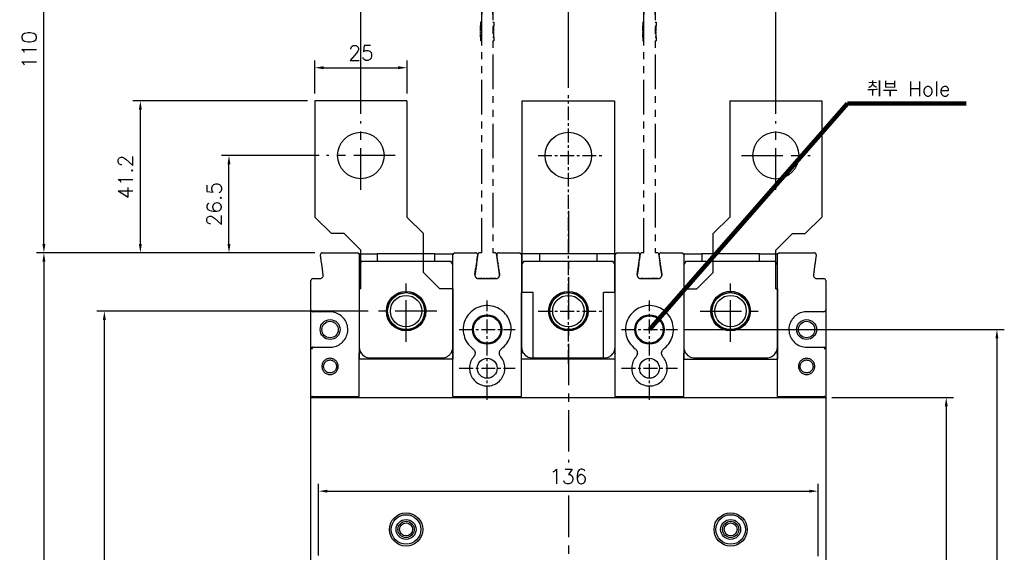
# Model space of a CAD drawing. Extents: x -2108 to 2710, y -907 to 1817.
# Tile 12 of 23: x -1376 to -1109, y 1420 to 1565. Entities that reach past the tile are written whole.
import ezdxf

# ---------------------------------------------------------------- set-up
doc = ezdxf.new("R2010")
doc.units = 0
doc.header["$LTSCALE"] = 3
doc.header["$MEASUREMENT"] = 0
doc.linetypes.add('CENTER', pattern=[2, 1.25, -0.25, 0.25, -0.25])
doc.linetypes.add('PHANTOM2', pattern=[1.25, 0.625, -0.125, 0.125, -0.125, 0.125, -0.125])
doc.layers.get('0').update_dxf_attribs({"linetype": 'CONTINUOUS'})
doc.layers.get('Defpoints').update_dxf_attribs({"linetype": 'CONTINUOUS'})
for name, color, linetype in [('ce', 4, 'CENTER'), ('cen', 1, 'CENTER'), ('di', 3, 'CONTINUOUS'), ('DIM', 3, 'CONTINUOUS'), ('dwg', 7, 'CONTINUOUS'), ('TOP', 7, 'CONTINUOUS')]:
    doc.layers.add(name, color=color, linetype=linetype)
doc.styles.add('KIM', font='ROMANS.shx', dxfattribs={"height": 5, "bigfont": 'GSG1.shx'})
doc.styles.get("Standard").update_dxf_attribs({"font": 'romans.shx', "height": 4, "bigfont": 'ghs.shx'})
doc.dimstyles.get("Standard").update_dxf_attribs({"dimtxt": 0.18, "dimasz": 0.18, "dimexe": 0.18, "dimexo": 0.0625, "dimgap": 0.09, "dimtad": 0, "dimtih": 1, "dimtoh": 1, "dimdec": 4, "dimzin": 0, "dimdsep": 46, "dimtxsty": 'Standard', "dimcen": 0.09, "dimadec": 0, "dimazin": 0, "dimtfac": 1, "dimtdec": 4, "dimtofl": 0, "dimtmove": 0, "dimatfit": 3, "dimfxl": 0, "dimtolj": 1, "dimtzin": 0, "dimarcsym": 0})
doc.dimstyles.new('STANDARD$0', dxfattribs={"dimtxt": 5, "dimasz": 5, "dimexe": 1, "dimexo": 2, "dimgap": 2, "dimtad": 1, "dimdec": 4, "dimzin": 12, "dimdsep": 46, "dimtxsty": 'KIM', "dimcen": -1, "dimdle": 0.1, "dimadec": 0, "dimazin": 0, "dimtfac": 1, "dimtdec": 4, "dimtmove": 0, "dimatfit": 3, "dimfxl": 0, "dimtolj": 1, "dimtzin": 0, "dimarcsym": 0})

# ---------------------------------------------------------------- blocks, each defined once
blk = doc.blocks.new('fsadfsafas')
at = {"layer": 'cen', "ltscale": 3}
for p, q in [((614, 610.86), (614, 629.46)), ((623.3, 620.16), (604.7, 620.16)), ((626.25, 569.66), (626.25, 586.26)), ((634.55, 577.96), (617.95, 577.96))]:
    blk.add_line(p, q, dxfattribs=at)
at = {"layer": 'dwg'}
for p, q in [((626.5, 634.96), (601.5, 634.96)), ((601.5, 634.96), (601.5, 603.46)), ((626.5, 634.96), (626.5, 603.41)), ((601.5, 603.46), (606, 598.96)), ((626.5, 603.41), (630.95, 598.96)), ((609.5, 598.96), (606, 598.96)), ((609.5, 598.96), (614, 594.46)), ((630.95, 588.46), (630.95, 598.96)), ((614, 583.96), (614, 594.46)), ((635.45, 583.96), (630.95, 588.46)), ((614, 583.96), (613.55, 583.96)), ((613.55, 583.96), (613.55, 564.96)), ((638.95, 583.96), (635.45, 583.96)), ((638.95, 583.96), (638.95, 564.96)), ((638.95, 564.96), (613.55, 564.96))]:
    blk.add_line(p, q, dxfattribs=at)
for centre, radius in [((614, 620.16), 6.3), ((626.25, 577.96), 5.3)]:
    blk.add_circle(centre, radius, dxfattribs=at)
blk = doc.blocks.new('fsadfsaf')
for p, q in [((574.65, 711.75), (574.65, 763.75)), ((574.65, 763.75), (599.65, 763.75)), ((599.65, 763.75), (599.65, 711.75)), ((577.65, 711.75), (574.45, 711.75)), ((574.45, 693.75), (574.45, 711.75)), ((577.65, 693.75), (577.65, 711.75)), ((596.65, 693.75), (596.65, 711.75)), ((599.85, 711.75), (596.65, 711.75)), ((599.85, 693.75), (599.85, 711.75)), ((599.85, 693.75), (574.45, 693.75))]:
    blk.add_line(p, q)
for centre, radius in [((587.15, 748.95), 6.3), ((587.15, 706.75), 5.3)]:
    blk.add_circle(centre, radius)
at = {"layer": 'cen'}
for p, q in [((587.15, 692.49), (587.15, 765.27)), ((578.96, 748.95), (596.21, 748.95)), ((578.96, 706.75), (596.21, 706.75))]:
    blk.add_line(p, q, dxfattribs=at)
blk = doc.blocks.new('*D9')
at = {"layer": 'Defpoints', "color": 0}
for p in [(-1227.43, 1631.81), (-1227.43, 1544.21), (-1283.68, 1537.18)]:
    blk.add_point(p, dxfattribs=at)
at = {"layer": 'di'}
for p, q in [((-1283.68, 1539.18), (-1283.68, 1633.81)), ((-1281.28, 1631.81), (-1229.83, 1631.81)), ((-1227.43, 1546.21), (-1227.43, 1633.81))]:
    blk.add_line(p, q, dxfattribs=at)
for points in [[(-1281.28, 1632.21), (-1281.28, 1631.41), (-1283.68, 1631.81)], [(-1229.83, 1632.21), (-1229.83, 1631.41), (-1227.43, 1631.81)]]:
    blk.add_solid(points, dxfattribs=at)
at = {"layer": 'di', "insert": (-1255.3, 1635.81), "char_height": 4, "attachment_point": 5}
blk.add_mtext('\\A1;56.3', dxfattribs=at)
blk = doc.blocks.new('*D10')
at = {"layer": 'Defpoints', "color": 0}
for p in [(-1227.43, 1631.81), (-1227.43, 1544.21), (-1171.18, 1537.18)]:
    blk.add_point(p, dxfattribs=at)
at = {"layer": 'di'}
for p, q in [((-1227.43, 1546.21), (-1227.43, 1633.81)), ((-1173.58, 1631.81), (-1225.03, 1631.81)), ((-1171.18, 1539.18), (-1171.18, 1633.81))]:
    blk.add_line(p, q, dxfattribs=at)
for points in [[(-1225.03, 1632.21), (-1225.03, 1631.41), (-1227.43, 1631.81)], [(-1173.58, 1632.21), (-1173.58, 1631.41), (-1171.18, 1631.81)]]:
    blk.add_solid(points, dxfattribs=at)
at = {"layer": 'di', "insert": (-1199.31, 1635.81), "char_height": 4, "attachment_point": 5}
blk.add_mtext('\\A1;56.3', dxfattribs=at)
blk = doc.blocks.new('*D18')
at = {"layer": 'Defpoints', "color": 0}
for p in [(-1294.15, 1501.48), (-1369.63, 1244.88), (-1294.15, 1244.88)]:
    blk.add_point(p, dxfattribs=at)
at = {"layer": 'di'}
for p, q in [((-1296.15, 1501.48), (-1371.63, 1501.48)), ((-1369.63, 1499.08), (-1369.63, 1247.28)), ((-1296.15, 1244.88), (-1371.63, 1244.88))]:
    blk.add_line(p, q, dxfattribs=at)
for points in [[(-1370.03, 1499.08), (-1369.23, 1499.08), (-1369.63, 1501.48)], [(-1370.03, 1247.28), (-1369.23, 1247.28), (-1369.63, 1244.88)]]:
    blk.add_solid(points, dxfattribs=at)
at = {"layer": 'di', "insert": (-1373.63, 1373.18), "char_height": 4, "attachment_point": 5, "rotation": 90}
blk.add_mtext('\\A1;257', dxfattribs=at)
blk = doc.blocks.new('*D19')
at = {"layer": 'Defpoints', "color": 0}
for p in [(-1353.24, 1485.68), (-1279.73, 1485.68), (-1279.73, 1260.68)]:
    blk.add_point(p, dxfattribs=at)
at = {"layer": 'di'}
for p, q in [((-1281.73, 1485.68), (-1355.24, 1485.68)), ((-1353.24, 1263.08), (-1353.24, 1483.28)), ((-1281.73, 1260.68), (-1355.24, 1260.68))]:
    blk.add_line(p, q, dxfattribs=at)
for points in [[(-1353.64, 1483.28), (-1352.84, 1483.28), (-1353.24, 1485.68)], [(-1353.64, 1263.08), (-1352.84, 1263.08), (-1353.24, 1260.68)]]:
    blk.add_solid(points, dxfattribs=at)
at = {"layer": 'di', "insert": (-1357.24, 1373.18), "char_height": 4, "attachment_point": 5, "rotation": 90}
blk.add_mtext('\\A1;225', dxfattribs=at)
blk = doc.blocks.new('*D21')
at = {"layer": 'Defpoints', "color": 0}
for p in [(-1369.63, 1611.48), (-1250.93, 1611.48), (-1294.15, 1501.48)]:
    blk.add_point(p, dxfattribs=at)
at = {"layer": 'di'}
for p, q in [((-1252.93, 1611.48), (-1371.63, 1611.48)), ((-1369.63, 1503.88), (-1369.63, 1609.08)), ((-1296.15, 1501.48), (-1371.63, 1501.48))]:
    blk.add_line(p, q, dxfattribs=at)
for points in [[(-1370.03, 1609.08), (-1369.23, 1609.08), (-1369.63, 1611.48)], [(-1370.03, 1503.88), (-1369.23, 1503.88), (-1369.63, 1501.48)]]:
    blk.add_solid(points, dxfattribs=at)
at = {"layer": 'di', "insert": (-1373.63, 1556.48), "char_height": 4, "attachment_point": 5, "rotation": 90}
blk.add_mtext('\\A1;110', dxfattribs=at)
blk = doc.blocks.new('*D40')
at = {"layer": 'Defpoints', "color": 0}
for p in [(-1271.18, 1551.67), (-1296.18, 1542.68), (-1271.18, 1542.68)]:
    blk.add_point(p, dxfattribs=at)
at = {"layer": 'di'}
for p, q in [((-1296.18, 1544.68), (-1296.18, 1553.67)), ((-1293.78, 1551.67), (-1273.58, 1551.67)), ((-1271.18, 1544.68), (-1271.18, 1553.67))]:
    blk.add_line(p, q, dxfattribs=at)
for points in [[(-1293.78, 1552.07), (-1293.78, 1551.27), (-1296.18, 1551.67)], [(-1273.58, 1552.07), (-1273.58, 1551.27), (-1271.18, 1551.67)]]:
    blk.add_solid(points, dxfattribs=at)
at = {"layer": 'di', "insert": (-1283.68, 1555.67), "char_height": 4, "attachment_point": 5}
blk.add_mtext('\\A1;25', dxfattribs=at)
blk = doc.blocks.new('*D42')
at = {"layer": 'Defpoints', "color": 0}
for p in [(-1319.45, 1527.88), (-1292.98, 1527.88), (-1294.15, 1501.48)]:
    blk.add_point(p, dxfattribs=at)
at = {"layer": 'di'}
for p, q in [((-1294.98, 1527.88), (-1321.45, 1527.88)), ((-1319.45, 1503.88), (-1319.45, 1525.48)), ((-1296.15, 1501.48), (-1321.45, 1501.48))]:
    blk.add_line(p, q, dxfattribs=at)
for points in [[(-1319.85, 1525.48), (-1319.05, 1525.48), (-1319.45, 1527.88)], [(-1319.85, 1503.88), (-1319.05, 1503.88), (-1319.45, 1501.48)]]:
    blk.add_solid(points, dxfattribs=at)
at = {"layer": 'di', "insert": (-1323.45, 1514.68), "char_height": 4, "attachment_point": 5, "rotation": 90}
blk.add_mtext('\\A1;26.5', dxfattribs=at)
blk = doc.blocks.new('*D44')
at = {"layer": 'Defpoints', "color": 0}
for p in [(-1159.72, 1436.86), (-1295.14, 1417.44), (-1159.72, 1417.25)]:
    blk.add_point(p, dxfattribs=at)
at = {"layer": 'di'}
for p, q in [((-1295.14, 1419.44), (-1295.14, 1438.86)), ((-1292.74, 1436.86), (-1162.12, 1436.86)), ((-1159.72, 1419.25), (-1159.72, 1438.86))]:
    blk.add_line(p, q, dxfattribs=at)
for points in [[(-1292.74, 1437.26), (-1292.74, 1436.46), (-1295.14, 1436.86)], [(-1162.12, 1437.26), (-1162.12, 1436.46), (-1159.72, 1436.86)]]:
    blk.add_solid(points, dxfattribs=at)
at = {"layer": 'di', "insert": (-1227.43, 1440.86), "char_height": 4, "attachment_point": 5}
blk.add_mtext('\\A1;136', dxfattribs=at)
blk = doc.blocks.new('*D107')
at = {"layer": 'Defpoints', "color": 0}
for p in [(-1158.03, 1462.28), (-1158.6, 1284.08), (-1124.96, 1284.08)]:
    blk.add_point(p, dxfattribs=at)
at = {"layer": 'di'}
for p, q in [((-1156.03, 1462.28), (-1122.96, 1462.28)), ((-1124.96, 1459.88), (-1124.96, 1286.48)), ((-1156.6, 1284.08), (-1122.96, 1284.08))]:
    blk.add_line(p, q, dxfattribs=at)
for points in [[(-1125.36, 1459.88), (-1124.56, 1459.88), (-1124.96, 1462.28)], [(-1125.36, 1286.48), (-1124.56, 1286.48), (-1124.96, 1284.08)]]:
    blk.add_solid(points, dxfattribs=at)
at = {"layer": 'di', "insert": (-1128.96, 1373.18), "char_height": 4, "attachment_point": 5, "rotation": 90}
blk.add_mtext('\\A1;179', dxfattribs=at)
blk = doc.blocks.new('*D106')
at = {"layer": 'Defpoints', "color": 0}
for p in [(-1197.86, 1480.68), (-1197.85, 1265.68), (-1111.22, 1265.68)]:
    blk.add_point(p, dxfattribs=at)
at = {"layer": 'di'}
for p, q in [((-1195.86, 1480.68), (-1109.22, 1480.68)), ((-1111.22, 1478.28), (-1111.22, 1268.08)), ((-1195.85, 1265.68), (-1109.22, 1265.68))]:
    blk.add_line(p, q, dxfattribs=at)
for points in [[(-1111.62, 1478.28), (-1110.82, 1478.28), (-1111.22, 1480.68)], [(-1111.62, 1268.08), (-1110.82, 1268.08), (-1111.22, 1265.68)]]:
    blk.add_solid(points, dxfattribs=at)
at = {"layer": 'di', "insert": (-1115.22, 1373.18), "char_height": 4, "attachment_point": 5, "rotation": 90}
blk.add_mtext('\\A1;215', dxfattribs=at)
blk = doc.blocks.new('ftuseduets')
at = {"layer": 'DIM', "color": 4, "linetype": 'PHANTOM2', "ltscale": 0.2}
for p, q in [((507.828, 171.36), (507.984, 172.446)), ((509.005, 172.446), (509.163, 171.361))]:
    blk.add_line(p, q, dxfattribs=at)
for centre, radius, start, end in [((508.083, 172.432), 0.1, 90, 171.87), ((508.907, 172.432), 0.1, 8.2422, 90), ((508.026, 171.332), 0.2, 171.87, 270), ((508.965, 171.332), 0.2, 270, 8.2422)]:
    blk.add_arc(centre, radius, start, end, dxfattribs=at)
at = {"layer": 'TOP', "color": 4, "linetype": 'PHANTOM2'}
for p, q in [((508.196, 172.532), (508.196, 194.532)), ((508.796, 194.532), (508.196, 194.532)), ((508.796, 194.532), (508.796, 172.532)), ((508.796, 186.258), (508.796, 186.863)), ((508.196, 186.056), (508.196, 185.45)), ((508.796, 185.45), (508.796, 186.056)), ((508.156, 185.032), (508.136, 185.032)), ((508.136, 185.032), (508.136, 184.965)), ((508.136, 184.958), (508.136, 184.936)), ((508.136, 184.928), (508.136, 184.906)), ((508.136, 184.899), (508.136, 184.832)), ((508.136, 184.632), (508.136, 184.832)), ((508.156, 184.832), (508.136, 184.832)), ((508.165, 185.032), (508.158, 185.032)), ((508.165, 184.832), (508.158, 184.832)), ((508.174, 185.032), (508.167, 185.032)), ((508.174, 184.832), (508.167, 184.832)), ((508.196, 185.032), (508.176, 185.032)), ((508.196, 184.832), (508.176, 184.832)), ((508.796, 185.032), (508.816, 185.032)), ((508.796, 184.832), (508.816, 184.832)), ((508.818, 185.032), (508.825, 185.032)), ((508.818, 184.832), (508.825, 184.832)), ((508.827, 185.032), (508.834, 185.032)), ((508.827, 184.832), (508.834, 184.832)), ((508.836, 185.032), (508.856, 185.032)), ((508.836, 184.832), (508.856, 184.832)), ((508.856, 185.032), (508.856, 184.965)), ((508.856, 184.958), (508.856, 184.936)), ((508.856, 184.928), (508.856, 184.906)), ((508.856, 184.899), (508.856, 184.832)), ((508.856, 184.632), (508.856, 184.832)), ((508.136, 184.543), (508.136, 184.61)), ((508.136, 184.454), (508.136, 184.521)), ((508.136, 184.232), (508.136, 184.432)), ((508.136, 184.232), (508.136, 184.165)), ((508.156, 184.232), (508.136, 184.232)), ((508.165, 184.232), (508.158, 184.232)), ((508.174, 184.232), (508.167, 184.232)), ((508.196, 184.232), (508.176, 184.232)), ((508.796, 184.232), (508.816, 184.232)), ((508.818, 184.232), (508.825, 184.232)), ((508.827, 184.232), (508.834, 184.232)), ((508.836, 184.232), (508.856, 184.232)), ((508.856, 184.543), (508.856, 184.61)), ((508.856, 184.454), (508.856, 184.521)), ((508.856, 184.232), (508.856, 184.432)), ((508.856, 184.232), (508.856, 184.165)), ((508.136, 184.158), (508.136, 184.136)), ((508.136, 184.128), (508.136, 184.106)), ((508.136, 184.099), (508.136, 184.032)), ((508.156, 184.032), (508.136, 184.032)), ((508.165, 184.032), (508.158, 184.032)), ((508.174, 184.032), (508.167, 184.032)), ((508.196, 184.032), (508.176, 184.032)), ((508.796, 184.032), (508.816, 184.032)), ((508.818, 184.032), (508.825, 184.032)), ((508.827, 184.032), (508.834, 184.032)), ((508.836, 184.032), (508.856, 184.032)), ((508.856, 184.158), (508.856, 184.136)), ((508.856, 184.128), (508.856, 184.106)), ((508.856, 184.099), (508.856, 184.032))]:
    blk.add_line(p, q, dxfattribs=at)
at = {"layer": 'TOP', "color": 4, "linetype": 'PHANTOM2', "ltscale": 0.2}
for p, q in [((508.196, 172.532), (508.083, 172.532)), ((508.907, 172.532), (508.796, 172.532)), ((508.833, 172.532), (508.796, 172.532)), ((508.85, 172.532), (508.838, 172.532)), ((508.867, 172.532), (508.854, 172.532)), ((508.907, 172.532), (508.871, 172.532)), ((508.965, 171.132), (508.026, 171.132))]:
    blk.add_line(p, q, dxfattribs=at)
blk = doc.blocks.new('123126')
at = {"layer": 'ce'}
blk.add_blockref('ftuseduets', (-1607.61, 1643.428), dxfattribs=at)
blk = doc.blocks.new('*D115')
at = {"layer": 'Defpoints', "color": 0}
for p in [(-1343.48, 1542.68), (-1296.18, 1542.68), (-1294.15, 1501.48)]:
    blk.add_point(p, dxfattribs=at)
at = {"layer": 'di'}
for p, q in [((-1298.18, 1542.68), (-1345.48, 1542.68)), ((-1343.48, 1503.88), (-1343.48, 1540.28)), ((-1296.15, 1501.48), (-1345.48, 1501.48))]:
    blk.add_line(p, q, dxfattribs=at)
for points in [[(-1343.88, 1540.28), (-1343.08, 1540.28), (-1343.48, 1542.68)], [(-1343.88, 1503.88), (-1343.08, 1503.88), (-1343.48, 1501.48)]]:
    blk.add_solid(points, dxfattribs=at)
at = {"layer": 'di', "insert": (-1347.48, 1522.08), "char_height": 4, "attachment_point": 5, "rotation": 90}
blk.add_mtext('\\A1;41.2', dxfattribs=at)

msp = doc.modelspace()

# ---------------------------------------------------------------- linework, layer by layer
for p, q in [((-1294.155, 1501.484), (-1284.631, 1501.484)), ((-1284.173, 1501.184), (-1279.231, 1501.184)), ((-1279.231, 1501.184), (-1279.231, 1499.184)), ((-1263.631, 1501.184), (-1279.231, 1501.184)), ((-1263.631, 1499.184), (-1263.631, 1501.184)), ((-1263.631, 1501.184), (-1258.689, 1501.184)), ((-1258.231, 1501.484), (-1252.508, 1501.484)), ((-1246.355, 1501.484), (-1240.631, 1501.484)), ((-1235.231, 1501.184), (-1240.173, 1501.184)), ((-1235.231, 1501.184), (-1235.231, 1499.184)), ((-1219.631, 1501.184), (-1235.231, 1501.184)), ((-1219.631, 1499.184), (-1219.631, 1501.184)), ((-1214.689, 1501.184), (-1219.631, 1501.184)), ((-1214.231, 1501.484), (-1208.508, 1501.484)), ((-1202.355, 1501.484), (-1196.631, 1501.484)), ((-1196.173, 1501.184), (-1191.231, 1501.184)), ((-1191.231, 1501.184), (-1191.231, 1499.184)), ((-1175.631, 1501.184), (-1191.231, 1501.184)), ((-1175.631, 1499.184), (-1175.631, 1501.184)), ((-1175.631, 1501.184), (-1170.689, 1501.184)), ((-1170.231, 1501.484), (-1160.708, 1501.484)), ((-1293.894, 1495.625), (-1294.292, 1498.413)), ((-1283.531, 1499.184), (-1284.131, 1498.334)), ((-1284.131, 1498.484), (-1284.131, 1475.984)), ((-1283.531, 1499.184), (-1259.331, 1499.184)), ((-1258.731, 1498.334), (-1259.331, 1499.184)), ((-1258.731, 1475.984), (-1258.731, 1498.484)), ((-1252.37, 1498.413), (-1252.768, 1495.625)), ((-1252.343, 1498.304), (-1252.768, 1495.325)), ((-1246.52, 1498.304), (-1246.094, 1495.325)), ((-1246.094, 1495.625), (-1246.492, 1498.413)), ((-1239.531, 1499.184), (-1240.131, 1498.334)), ((-1240.131, 1498.484), (-1240.131, 1475.984)), ((-1239.531, 1499.184), (-1215.331, 1499.184)), ((-1214.731, 1498.334), (-1215.331, 1499.184)), ((-1214.731, 1475.984), (-1214.731, 1498.484)), ((-1208.37, 1498.413), (-1208.768, 1495.625)), ((-1208.343, 1498.304), (-1208.768, 1495.325)), ((-1202.52, 1498.304), (-1202.094, 1495.325)), ((-1202.094, 1495.625), (-1202.492, 1498.413)), ((-1195.531, 1499.184), (-1196.131, 1498.334)), ((-1196.131, 1498.484), (-1196.131, 1475.984)), ((-1195.531, 1499.184), (-1171.331, 1499.184)), ((-1170.731, 1498.334), (-1171.331, 1499.184)), ((-1170.731, 1475.984), (-1170.731, 1498.484)), ((-1160.57, 1498.413), (-1160.968, 1495.625)), ((-1297.231, 1485.984), (-1297.231, 1493.984)), ((-1296.731, 1494.484), (-1294.884, 1494.484)), ((-1251.778, 1494.484), (-1247.084, 1494.484)), ((-1207.778, 1494.484), (-1203.084, 1494.484)), ((-1159.978, 1494.484), (-1158.131, 1494.484)), ((-1157.631, 1493.984), (-1157.631, 1485.984)), ((-1297.231, 1475.384), (-1297.231, 1485.984)), ((-1292.031, 1485.484), (-1296.731, 1485.484)), ((-1158.131, 1485.484), (-1162.831, 1485.484)), ((-1157.631, 1485.984), (-1157.631, 1475.384)), ((-1297.231, 1461.984), (-1297.231, 1475.384)), ((-1296.731, 1475.884), (-1292.031, 1475.884)), ((-1284.131, 1462.484), (-1284.131, 1474.181)), ((-1258.731, 1462.484), (-1258.731, 1474.181)), ((-1240.131, 1462.484), (-1240.131, 1474.181)), ((-1214.731, 1462.484), (-1214.731, 1474.181)), ((-1196.131, 1462.484), (-1196.131, 1474.181)), ((-1170.731, 1462.484), (-1170.731, 1474.181)), ((-1162.831, 1475.884), (-1158.131, 1475.884)), ((-1157.631, 1475.384), (-1157.631, 1461.984)), ((-1281.131, 1472.984), (-1261.731, 1472.984)), ((-1237.131, 1472.984), (-1217.731, 1472.984)), ((-1193.131, 1472.984), (-1173.731, 1472.984)), ((-1297.231, 1461.719), (-1297.231, 1461.984)), ((-1297.231, 1284.649), (-1297.231, 1461.719)), ((-1296.949, 1462.484), (-1296.949, 1462.283)), ((-1296.782, 1462.484), (-1296.949, 1462.484)), ((-1296.931, 1462.284), (-1157.931, 1462.284)), ((-1296.782, 1462.484), (-1284.131, 1462.484)), ((-1258.731, 1462.484), (-1240.131, 1462.484)), ((-1214.731, 1462.484), (-1196.131, 1462.484)), ((-1170.731, 1462.484), (-1158.08, 1462.484)), ((-1157.913, 1462.484), (-1158.08, 1462.484)), ((-1157.913, 1462.283), (-1157.913, 1462.484)), ((-1157.631, 1461.984), (-1157.631, 1461.719)), ((-1157.631, 1461.719), (-1157.631, 1284.649))]:
    msp.add_line(p, q)
at = {"flags": 128}
for points in [[(-1252.013, 1500.613), (-1252.009, 1500.72), (-1252.026, 1500.817)], [(-1208.013, 1500.613), (-1208.009, 1500.72), (-1208.026, 1500.817)]]:
    msp.add_lwpolyline(points, dxfattribs=at)
for centre, radius in [((-1271.431, 1485.684), 5.35), ((-1271.431, 1485.684), 5), ((-1271.431, 1485.684), 4.25), ((-1227.431, 1485.684), 5.35), ((-1227.431, 1485.684), 5), ((-1227.431, 1485.684), 4.25), ((-1183.431, 1485.684), 5.35), ((-1183.431, 1485.684), 5), ((-1183.431, 1485.684), 4.25), ((-1249.431, 1480.684), 4), ((-1205.431, 1480.684), 4), ((-1292.031, 1480.684), 2.7), ((-1292.031, 1480.684), 2.225), ((-1249.431, 1480.684), 3.7), ((-1205.431, 1480.684), 3.7), ((-1162.831, 1480.684), 2.7), ((-1162.831, 1480.684), 2.225), ((-1249.431, 1470.184), 2.7), ((-1205.431, 1470.184), 2.7), ((-1271.431, 1426.484), 4.5), ((-1271.431, 1426.484), 4), ((-1271.431, 1426.484), 2.7), ((-1271.431, 1426.484), 2.2), ((-1183.431, 1426.484), 4.5), ((-1183.431, 1426.484), 4), ((-1183.431, 1426.484), 2.7), ((-1183.431, 1426.484), 2.2), ((-1271.431, 1426.484), 1.75), ((-1183.431, 1426.484), 1.75)]:
    msp.add_circle(centre, radius)
for centre, radius, start, end in [((-1294.155, 1500.984), 0.5, 90, 188.1301), ((-1284.631, 1500.984), 0.5, 0, 90), ((-1258.231, 1500.984), 0.5, 90, 180), ((-1252.508, 1500.984), 0.5, 351.8699, 90), ((-1246.355, 1500.984), 0.5, 90, 188.1301), ((-1246.355, 1500.684), 0.5, 149.88444, 188.1301), ((-1240.631, 1500.984), 0.5, 0, 90), ((-1214.231, 1500.984), 0.5, 90, 180), ((-1208.508, 1500.984), 0.5, 351.8699, 90), ((-1202.355, 1500.984), 0.5, 90, 188.1301), ((-1202.355, 1500.684), 0.5, 156.2938, 188.1301), ((-1196.631, 1500.984), 0.5, 0, 90), ((-1170.231, 1500.984), 0.5, 90, 180), ((-1160.708, 1500.984), 0.5, 351.8699, 90), ((-1296.731, 1493.984), 0.5, 90, 180), ((-1158.131, 1493.984), 0.5, 0, 90), ((-1296.731, 1485.984), 0.5, 180, 270), ((-1158.131, 1485.984), 0.5, 270, 0), ((-1296.731, 1475.384), 0.5, 137.9984, 180), ((-1281.131, 1475.984), 3, 210.11955, 270), ((-1261.731, 1475.984), 3, 270, 330.26227), ((-1237.131, 1475.984), 3, 209.73773, 270), ((-1217.731, 1475.984), 3, 270, 330.26227), ((-1193.131, 1475.984), 3, 209.73773, 270), ((-1173.731, 1475.984), 3, 270, 329.88045), ((-1158.131, 1475.384), 0.5, 0, 42.0016)]:
    msp.add_arc(centre, radius, start, end)
for centre, major_axis, start_param, end_param in [((-1296.931, 1461.984), (0, -0.301), 3.1415927, 4.712389), ((-1157.931, 1461.984), (0, 0.301), 4.712389, 6.2831853)]:
    msp.add_ellipse(centre, major_axis=major_axis, ratio=0.9982744, start_param=start_param, end_param=end_param)
for points, knots in [([(-1294.292, 1498.413), (-1294.333, 1498.697), (-1294.414, 1499.265), (-1294.522, 1500.02), (-1294.603, 1500.586), (-1294.644, 1500.874), (-1294.648, 1500.903), (-1294.65, 1500.913)], [0, 0, 0, 0, 0.2174332, 0.4348541, 0.652388, 0.8686965, 1, 1, 1, 1]), ([(-1284.131, 1500.984), (-1284.131, 1500.956), (-1284.131, 1500.901), (-1284.131, 1500.466), (-1284.131, 1499.827), (-1284.131, 1499.125), (-1284.131, 1498.664), (-1284.131, 1498.484)], [0, 0, 0, 0, 0.216177, 0.4323752, 0.6479764, 0.8624563, 1, 1, 1, 1]), ([(-1258.731, 1498.484), (-1258.731, 1498.763), (-1258.731, 1499.32), (-1258.731, 1500.064), (-1258.731, 1500.629), (-1258.731, 1500.938), (-1258.731, 1500.971), (-1258.731, 1500.984)], [0, 0, 0, 0, 0.2116692, 0.4233033, 0.6359511, 0.850839, 1, 1, 1, 1]), ([(-1252.013, 1500.913), (-1252.016, 1500.886), (-1252.024, 1500.832), (-1252.085, 1500.41), (-1252.173, 1499.788), (-1252.274, 1499.084), (-1252.342, 1498.61), (-1252.37, 1498.413)], [0, 0, 0, 0, 0.21175, 0.4235127, 0.6352042, 0.8481867, 1, 1, 1, 1]), ([(-1246.492, 1498.413), (-1246.533, 1498.695), (-1246.613, 1499.257), (-1246.72, 1500.009), (-1246.801, 1500.574), (-1246.844, 1500.871), (-1246.848, 1500.901), (-1246.85, 1500.913)], [0, 0, 0, 0, 0.2162174, 0.4325031, 0.6470846, 0.8596141, 1, 1, 1, 1]), ([(-1240.131, 1500.984), (-1240.131, 1500.956), (-1240.131, 1500.9), (-1240.131, 1500.461), (-1240.131, 1499.817), (-1240.131, 1499.115), (-1240.131, 1498.659), (-1240.131, 1498.484)], [0, 0, 0, 0, 0.2178729, 0.4357917, 0.6524092, 0.8666222, 1, 1, 1, 1]), ([(-1214.731, 1498.484), (-1214.731, 1498.763), (-1214.731, 1499.32), (-1214.731, 1500.064), (-1214.731, 1500.629), (-1214.731, 1500.938), (-1214.731, 1500.971), (-1214.731, 1500.984)], [0, 0, 0, 0, 0.2116692, 0.4233033, 0.6359511, 0.850839, 1, 1, 1, 1]), ([(-1208.013, 1500.913), (-1208.016, 1500.886), (-1208.024, 1500.832), (-1208.085, 1500.41), (-1208.173, 1499.788), (-1208.274, 1499.084), (-1208.342, 1498.61), (-1208.37, 1498.413)], [0, 0, 0, 0, 0.21175, 0.4235127, 0.6352041, 0.8481867, 1, 1, 1, 1]), ([(-1202.492, 1498.413), (-1202.533, 1498.695), (-1202.613, 1499.257), (-1202.72, 1500.009), (-1202.801, 1500.574), (-1202.844, 1500.871), (-1202.848, 1500.901), (-1202.85, 1500.913)], [0, 0, 0, 0, 0.2162174, 0.4325031, 0.6470846, 0.8596141, 1, 1, 1, 1]), ([(-1196.131, 1500.984), (-1196.131, 1500.956), (-1196.131, 1500.9), (-1196.131, 1500.461), (-1196.131, 1499.817), (-1196.131, 1499.115), (-1196.131, 1498.659), (-1196.131, 1498.484)], [0, 0, 0, 0, 0.2178729, 0.4357917, 0.6524092, 0.8666222, 1, 1, 1, 1]), ([(-1170.731, 1498.484), (-1170.731, 1498.764), (-1170.731, 1499.324), (-1170.731, 1500.071), (-1170.731, 1500.636), (-1170.731, 1500.94), (-1170.731, 1500.971), (-1170.731, 1500.984)], [0, 0, 0, 0, 0.2132673, 0.4265184, 0.6402532, 0.85505, 1, 1, 1, 1]), ([(-1160.213, 1500.913), (-1160.217, 1500.886), (-1160.224, 1500.83), (-1160.286, 1500.402), (-1160.376, 1499.769), (-1160.477, 1499.066), (-1160.543, 1498.598), (-1160.57, 1498.413)], [0, 0, 0, 0, 0.213191, 0.4263131, 0.6411484, 0.857945, 1, 1, 1, 1]), ([(-1294.884, 1494.484), (-1294.772, 1494.495), (-1294.547, 1494.517), (-1294.247, 1494.69), (-1294.021, 1494.944), (-1293.881, 1495.27), (-1293.89, 1495.504), (-1293.894, 1495.625)], [0, 0, 0, 0, 0.19777454, 0.3953571, 0.5924541, 0.78913881, 1, 1, 1, 1]), ([(-1252.768, 1495.625), (-1252.773, 1495.513), (-1252.783, 1495.287), (-1252.655, 1494.967), (-1252.437, 1494.708), (-1252.134, 1494.522), (-1251.9, 1494.497), (-1251.778, 1494.484)], [0, 0, 0, 0, 0.1964016, 0.3928595, 0.5895785, 0.7867319, 1, 1, 1, 1]), ([(-1247.084, 1494.484), (-1246.972, 1494.495), (-1246.747, 1494.517), (-1246.447, 1494.69), (-1246.221, 1494.944), (-1246.081, 1495.27), (-1246.09, 1495.504), (-1246.094, 1495.625)], [0, 0, 0, 0, 0.1973377, 0.394695, 0.5920254, 0.7890442, 1, 1, 1, 1]), ([(-1208.768, 1495.625), (-1208.773, 1495.513), (-1208.783, 1495.287), (-1208.655, 1494.967), (-1208.437, 1494.708), (-1208.134, 1494.522), (-1207.9, 1494.497), (-1207.778, 1494.484)], [0, 0, 0, 0, 0.1964016, 0.3928595, 0.5895785, 0.7867319, 1, 1, 1, 1]), ([(-1203.084, 1494.484), (-1202.972, 1494.495), (-1202.747, 1494.517), (-1202.447, 1494.69), (-1202.221, 1494.944), (-1202.081, 1495.27), (-1202.09, 1495.504), (-1202.094, 1495.625)], [0, 0, 0, 0, 0.1973377, 0.3946958, 0.5920255, 0.7890443, 1, 1, 1, 1]), ([(-1160.968, 1495.625), (-1160.973, 1495.513), (-1160.983, 1495.287), (-1160.855, 1494.966), (-1160.636, 1494.707), (-1160.333, 1494.522), (-1160.1, 1494.497), (-1159.978, 1494.484)], [0, 0, 0, 0, 0.1964516, 0.3929378, 0.5895543, 0.7864782, 1, 1, 1, 1]), ([(-1245.539, 1475.478), (-1245.072, 1475.893), (-1244.061, 1476.79), (-1243.121, 1478.693), (-1242.809, 1480.881), (-1243.248, 1483.063), (-1244.383, 1484.973), (-1246.081, 1486.397), (-1248.15, 1487.182), (-1250.369, 1487.242), (-1252.486, 1486.562), (-1254.256, 1485.222), (-1255.481, 1483.379), (-1256.033, 1481.232), (-1255.838, 1479.027), (-1254.951, 1476.964), (-1253.866, 1475.973), (-1253.323, 1475.478)], [0, 0, 0, 0, 0.0576455, 0.1246599, 0.1917276, 0.2592147, 0.3268307, 0.3940899, 0.4611735, 0.5282591, 0.5958477, 0.6633841, 0.7305035, 0.797489, 0.8648338, 0.9324162, 1, 1, 1, 1]), ([(-1201.539, 1475.478), (-1201.072, 1475.893), (-1200.061, 1476.79), (-1199.121, 1478.693), (-1198.809, 1480.881), (-1199.248, 1483.063), (-1200.383, 1484.973), (-1202.081, 1486.397), (-1204.15, 1487.182), (-1206.369, 1487.242), (-1208.486, 1486.562), (-1210.256, 1485.222), (-1211.481, 1483.379), (-1212.033, 1481.232), (-1211.838, 1479.027), (-1210.951, 1476.964), (-1209.866, 1475.973), (-1209.323, 1475.478)], [0, 0, 0, 0, 0.0576455, 0.1246599, 0.1917276, 0.2592147, 0.3268307, 0.3940899, 0.4611735, 0.5282591, 0.5958477, 0.6633841, 0.7305035, 0.797489, 0.8648338, 0.9324162, 1, 1, 1, 1]), ([(-1292.031, 1475.884), (-1291.856, 1475.89), (-1291.145, 1475.914), (-1289.917, 1476.275), (-1288.578, 1477.219), (-1287.627, 1478.556), (-1287.171, 1480.132), (-1287.261, 1481.771), (-1287.89, 1483.289), (-1288.983, 1484.503), (-1290.417, 1485.326), (-1291.493, 1485.431), (-1292.031, 1485.484)], [0, 0, 0, 0, 0.0349024, 0.1422144, 0.2496426, 0.3568779, 0.4640098, 0.5713243, 0.6787558, 0.7859579, 0.8929777, 1, 1, 1, 1]), ([(-1162.831, 1485.484), (-1163.006, 1485.478), (-1163.717, 1485.454), (-1164.945, 1485.093), (-1166.284, 1484.149), (-1167.236, 1482.812), (-1167.692, 1481.236), (-1167.601, 1479.598), (-1166.972, 1478.079), (-1165.879, 1476.865), (-1164.445, 1476.042), (-1163.369, 1475.937), (-1162.831, 1475.884)], [0, 0, 0, 0, 0.0349024, 0.1422145, 0.2496426, 0.356878, 0.4640098, 0.5713242, 0.6787557, 0.7859579, 0.8929777, 1, 1, 1, 1]), ([(-1296.731, 1475.884), (-1296.732, 1475.884), (-1296.786, 1475.884), (-1296.9, 1475.865), (-1297.025, 1475.798), (-1297.088, 1475.733), (-1297.103, 1475.719)], [0, 0, 0, 0, 0.0083714, 0.4041021, 0.8638238, 1, 1, 1, 1]), ([(-1297.103, 1475.719), (-1297.053, 1475.665), (-1296.957, 1475.561), (-1296.84, 1475.442), (-1296.783, 1475.385), (-1296.782, 1475.384)], [0, 0, 0, 0, 0.5110215, 0.9909427, 1, 1, 1, 1]), ([(-1284.131, 1475.984), (-1284.102, 1475.646), (-1284.056, 1475.116), (-1283.814, 1474.648), (-1283.726, 1474.479)], [0, 0, 0, 0, 0.63774542, 1, 1, 1, 1]), ([(-1284.131, 1474.181), (-1284.131, 1474.189), (-1284.13, 1474.204), (-1284.126, 1474.222), (-1284.118, 1474.234), (-1284.113, 1474.238), (-1284.111, 1474.24)], [0, 0, 0, 0, 0.3476387, 0.6977052, 0.8729383, 1, 1, 1, 1]), ([(-1283.726, 1474.479), (-1283.726, 1474.478), (-1283.726, 1474.478), (-1283.73, 1474.473), (-1283.761, 1474.451), (-1283.847, 1474.397), (-1283.967, 1474.324), (-1284.063, 1474.268), (-1284.111, 1474.24)], [0, 0, 0, 0, 0.0240307, 0.0863001, 0.3148167, 0.5432401, 0.7716189, 1, 1, 1, 1]), ([(-1259.126, 1474.496), (-1259.042, 1474.661), (-1258.805, 1475.124), (-1258.76, 1475.648), (-1258.731, 1475.984)], [0, 0, 0, 0, 0.3574548, 1, 1, 1, 1]), ([(-1259.126, 1474.496), (-1259.126, 1474.496), (-1259.126, 1474.495), (-1259.124, 1474.491), (-1259.099, 1474.471), (-1259.019, 1474.419), (-1258.903, 1474.348), (-1258.808, 1474.292), (-1258.76, 1474.265)], [0, 0, 0, 0, 0.0208296, 0.0606004, 0.2956476, 0.5304868, 0.765245, 1, 1, 1, 1]), ([(-1258.76, 1474.265), (-1258.756, 1474.262), (-1258.747, 1474.255), (-1258.737, 1474.234), (-1258.732, 1474.208), (-1258.731, 1474.189), (-1258.731, 1474.181)], [0, 0, 0, 0, 0.15904823, 0.36660836, 0.74923667, 1, 1, 1, 1]), ([(-1253.323, 1475.478), (-1253.215, 1475.382), (-1252.98, 1475.174), (-1252.763, 1474.731), (-1252.694, 1474.227), (-1252.79, 1473.718), (-1252.984, 1473.441), (-1253.08, 1473.302)], [0, 0, 0, 0, 0.1767702, 0.3824571, 0.5882182, 0.7941418, 1, 1, 1, 1]), ([(-1245.782, 1473.302), (-1245.866, 1473.419), (-1246.049, 1473.674), (-1246.164, 1474.152), (-1246.12, 1474.66), (-1245.914, 1475.136), (-1245.664, 1475.364), (-1245.539, 1475.478)], [0, 0, 0, 0, 0.1762349, 0.3819524, 0.5878501, 0.7939744, 1, 1, 1, 1]), ([(-1240.131, 1475.984), (-1240.102, 1475.648), (-1240.057, 1475.124), (-1239.821, 1474.661), (-1239.736, 1474.496)], [0, 0, 0, 0, 0.6425453, 1, 1, 1, 1]), ([(-1240.131, 1474.181), (-1240.131, 1474.192), (-1240.13, 1474.213), (-1240.124, 1474.239), (-1240.113, 1474.257), (-1240.105, 1474.262), (-1240.102, 1474.265)], [0, 0, 0, 0, 0.3460891, 0.694524, 0.8684932, 1, 1, 1, 1]), ([(-1239.736, 1474.496), (-1239.736, 1474.496), (-1239.736, 1474.495), (-1239.738, 1474.491), (-1239.763, 1474.471), (-1239.843, 1474.419), (-1239.96, 1474.348), (-1240.055, 1474.292), (-1240.102, 1474.265)], [0, 0, 0, 0, 0.0208297, 0.0606006, 0.295648, 0.5304888, 0.7652457, 1, 1, 1, 1]), ([(-1215.126, 1474.496), (-1215.042, 1474.661), (-1214.805, 1475.124), (-1214.76, 1475.648), (-1214.731, 1475.984)], [0, 0, 0, 0, 0.3574547, 1, 1, 1, 1]), ([(-1215.126, 1474.496), (-1215.126, 1474.496), (-1215.126, 1474.495), (-1215.124, 1474.491), (-1215.099, 1474.471), (-1215.019, 1474.419), (-1214.903, 1474.348), (-1214.808, 1474.292), (-1214.76, 1474.265)], [0, 0, 0, 0, 0.0208297, 0.0606006, 0.295648, 0.5304888, 0.7652457, 1, 1, 1, 1]), ([(-1214.76, 1474.265), (-1214.756, 1474.262), (-1214.747, 1474.255), (-1214.737, 1474.234), (-1214.732, 1474.208), (-1214.731, 1474.189), (-1214.731, 1474.181)], [0, 0, 0, 0, 0.1590608, 0.3666174, 0.7492414, 1, 1, 1, 1]), ([(-1209.323, 1475.478), (-1209.215, 1475.382), (-1208.98, 1475.174), (-1208.763, 1474.731), (-1208.694, 1474.227), (-1208.79, 1473.718), (-1208.984, 1473.441), (-1209.08, 1473.302)], [0, 0, 0, 0, 0.1767702, 0.3824571, 0.5882182, 0.7941418, 1, 1, 1, 1]), ([(-1201.782, 1473.302), (-1201.866, 1473.419), (-1202.049, 1473.674), (-1202.164, 1474.152), (-1202.12, 1474.66), (-1201.914, 1475.136), (-1201.664, 1475.364), (-1201.539, 1475.478)], [0, 0, 0, 0, 0.1762349, 0.3819524, 0.5878501, 0.7939744, 1, 1, 1, 1]), ([(-1196.131, 1475.984), (-1196.102, 1475.648), (-1196.057, 1475.124), (-1195.821, 1474.661), (-1195.736, 1474.496)], [0, 0, 0, 0, 0.6425452, 1, 1, 1, 1]), ([(-1196.131, 1474.181), (-1196.131, 1474.192), (-1196.13, 1474.213), (-1196.124, 1474.239), (-1196.113, 1474.257), (-1196.105, 1474.262), (-1196.102, 1474.265)], [0, 0, 0, 0, 0.3460913, 0.6945292, 0.8684999, 1, 1, 1, 1]), ([(-1195.736, 1474.496), (-1195.736, 1474.496), (-1195.736, 1474.495), (-1195.738, 1474.491), (-1195.763, 1474.471), (-1195.843, 1474.419), (-1195.96, 1474.348), (-1196.055, 1474.292), (-1196.102, 1474.265)], [0, 0, 0, 0, 0.0208296, 0.0606004, 0.2956476, 0.5304868, 0.765245, 1, 1, 1, 1]), ([(-1171.136, 1474.479), (-1171.048, 1474.648), (-1170.806, 1475.116), (-1170.76, 1475.646), (-1170.731, 1475.984)], [0, 0, 0, 0, 0.36225458, 1, 1, 1, 1]), ([(-1171.136, 1474.479), (-1171.136, 1474.478), (-1171.136, 1474.478), (-1171.132, 1474.473), (-1171.101, 1474.451), (-1171.015, 1474.397), (-1170.895, 1474.324), (-1170.799, 1474.268), (-1170.752, 1474.24)], [0, 0, 0, 0, 0.0240307, 0.0863001, 0.3148167, 0.5432401, 0.7716189, 1, 1, 1, 1]), ([(-1170.752, 1474.24), (-1170.749, 1474.237), (-1170.742, 1474.232), (-1170.734, 1474.217), (-1170.731, 1474.199), (-1170.731, 1474.186), (-1170.731, 1474.181)], [0, 0, 0, 0, 0.1691145, 0.3857586, 0.7905078, 1, 1, 1, 1]), ([(-1157.76, 1475.719), (-1157.774, 1475.733), (-1157.837, 1475.798), (-1157.962, 1475.865), (-1158.077, 1475.884), (-1158.13, 1475.884), (-1158.131, 1475.884)], [0, 0, 0, 0, 0.1361762, 0.5958979, 0.9916286, 1, 1, 1, 1]), ([(-1158.08, 1475.384), (-1158.079, 1475.385), (-1158.022, 1475.442), (-1157.905, 1475.561), (-1157.809, 1475.665), (-1157.76, 1475.719)], [0, 0, 0, 0, 0.0090573, 0.4889785, 1, 1, 1, 1]), ([(-1289.829, 1470.684), (-1289.863, 1470.397), (-1289.932, 1469.823), (-1290.441, 1469.089), (-1291.175, 1468.606), (-1292.043, 1468.43), (-1292.909, 1468.606), (-1293.647, 1469.089), (-1294.135, 1469.823), (-1294.314, 1470.686), (-1294.136, 1471.548), (-1293.646, 1472.28), (-1292.908, 1472.762), (-1292.042, 1472.938), (-1291.174, 1472.761), (-1290.44, 1472.278), (-1289.931, 1471.545), (-1289.863, 1470.971), (-1289.829, 1470.684)], [0, 0, 0, 0, 0.0622507, 0.124664, 0.1872849, 0.2500194, 0.3127171, 0.375258, 0.4377337, 0.5001499, 0.5624032, 0.6247434, 0.6873253, 0.7500656, 0.8128155, 0.8754127, 0.9377772, 1, 1, 1, 1]), ([(-1290.281, 1470.684), (-1290.299, 1470.875), (-1290.333, 1471.235), (-1290.575, 1471.692), (-1290.875, 1472.019), (-1291.257, 1472.277), (-1291.65, 1472.41), (-1292.098, 1472.448), (-1292.492, 1472.392), (-1292.917, 1472.215), (-1293.257, 1471.959), (-1293.514, 1471.637), (-1293.72, 1471.227), (-1293.82, 1470.685), (-1293.721, 1470.143), (-1293.515, 1469.732), (-1293.257, 1469.41), (-1292.917, 1469.153), (-1292.554, 1469.002), (-1292.292, 1468.949), (-1292.128, 1468.936), (-1291.963, 1468.932), (-1291.65, 1468.958), (-1291.257, 1469.091), (-1290.875, 1469.349), (-1290.575, 1469.677), (-1290.333, 1470.133), (-1290.299, 1470.493), (-1290.281, 1470.684)], [0, 0, 0, 0, 0.05200373, 0.09810666, 0.13829268, 0.17254776, 0.22306138, 0.24987113, 0.29500156, 0.33063633, 0.37491596, 0.40995452, 0.44248196, 0.49977469, 0.55724486, 0.5898525, 0.62496527, 0.66928859, 0.70492254, 0.73184204, 0.74203147, 0.7500331, 0.7769033, 0.8274524, 0.86171635, 0.90190524, 0.94800526, 1, 1, 1, 1]), ([(-1253.08, 1473.302), (-1253.253, 1473.077), (-1253.751, 1472.427), (-1254.228, 1471.124), (-1254.274, 1469.488), (-1253.769, 1467.923), (-1252.778, 1466.616), (-1251.412, 1465.712), (-1249.824, 1465.308), (-1248.189, 1465.452), (-1246.693, 1466.13), (-1245.508, 1467.263), (-1244.762, 1468.723), (-1244.547, 1470.342), (-1244.852, 1471.969), (-1245.472, 1472.858), (-1245.782, 1473.302)], [0, 0, 0, 0, 0.0389932, 0.1127209, 0.1865914, 0.2607106, 0.334796, 0.4086203, 0.4823615, 0.5563266, 0.6304755, 0.7044802, 0.7782374, 0.8520288, 0.9260134, 1, 1, 1, 1]), ([(-1209.08, 1473.302), (-1209.253, 1473.077), (-1209.751, 1472.427), (-1210.228, 1471.124), (-1210.274, 1469.488), (-1209.769, 1467.923), (-1208.778, 1466.616), (-1207.412, 1465.712), (-1205.824, 1465.308), (-1204.189, 1465.452), (-1202.693, 1466.13), (-1201.508, 1467.263), (-1200.762, 1468.723), (-1200.547, 1470.342), (-1200.852, 1471.969), (-1201.472, 1472.858), (-1201.782, 1473.302)], [0, 0, 0, 0, 0.0389932, 0.1127209, 0.1865914, 0.2607106, 0.334796, 0.4086203, 0.4823615, 0.5563266, 0.6304755, 0.7044802, 0.7782374, 0.8520288, 0.9260134, 1, 1, 1, 1]), ([(-1160.607, 1470.684), (-1160.642, 1470.397), (-1160.711, 1469.823), (-1161.219, 1469.089), (-1161.953, 1468.607), (-1162.82, 1468.43), (-1163.686, 1468.606), (-1164.426, 1469.088), (-1164.914, 1469.823), (-1165.093, 1470.686), (-1164.914, 1471.548), (-1164.425, 1472.28), (-1163.685, 1472.762), (-1162.819, 1472.938), (-1161.951, 1472.761), (-1161.218, 1472.278), (-1160.71, 1471.545), (-1160.642, 1470.971), (-1160.607, 1470.684)], [0, 0, 0, 0, 0.0622495, 0.1246643, 0.1872873, 0.2500222, 0.3127183, 0.375258, 0.4377339, 0.5001513, 0.5624055, 0.6247436, 0.6873231, 0.7500634, 0.8128157, 0.8754149, 0.9377794, 1, 1, 1, 1]), ([(-1161.081, 1470.684), (-1161.103, 1470.895), (-1161.136, 1471.225), (-1161.348, 1471.636), (-1161.604, 1471.957), (-1161.944, 1472.214), (-1162.308, 1472.366), (-1162.57, 1472.419), (-1162.734, 1472.432), (-1162.899, 1472.437), (-1163.211, 1472.411), (-1163.605, 1472.277), (-1163.986, 1472.02), (-1164.288, 1471.692), (-1164.521, 1471.236), (-1164.613, 1470.686), (-1164.522, 1470.134), (-1164.289, 1469.677), (-1163.987, 1469.349), (-1163.606, 1469.091), (-1163.212, 1468.958), (-1162.764, 1468.92), (-1162.37, 1468.976), (-1161.945, 1469.153), (-1161.604, 1469.41), (-1161.349, 1469.732), (-1161.136, 1470.142), (-1161.103, 1470.473), (-1161.081, 1470.684)], [0, 0, 0, 0, 0.0573022, 0.0898264, 0.1248558, 0.1692265, 0.2048979, 0.2318434, 0.2420427, 0.2500512, 0.2769366, 0.3274705, 0.3617141, 0.4018752, 0.447939, 0.49989, 0.5519609, 0.5981194, 0.6383491, 0.6726365, 0.723179, 0.7499703, 0.7950197, 0.8306899, 0.8750551, 0.9100942, 0.9426361, 1, 1, 1, 1])]:
    msp.add_open_spline(points, degree=3, knots=knots)
at = {"layer": 'cen', "ltscale": 3}
for p, q in [((-1227.431, 1512.844), (-1227.431, 1444.678)), ((-1227.431, 1435.642), (-1227.431, 1233.524))]:
    msp.add_line(p, q, dxfattribs=at)
at = {"layer": 'cen'}
for p, q in [((-1249.431, 1461.652), (-1249.431, 1488.514)), ((-1205.431, 1461.652), (-1205.431, 1488.514)), ((-1257.017, 1480.684), (-1241.845, 1480.684)), ((-1213.017, 1480.684), (-1197.845, 1480.684)), ((-1257.017, 1470.184), (-1241.845, 1470.184)), ((-1213.017, 1470.184), (-1197.845, 1470.184))]:
    msp.add_line(p, q, dxfattribs=at)

# ---------------------------------------------------------------- block references
msp.add_blockref('fsadfsaf', (-1814.579, 778.936))
at = {"layer": 'di', "xscale": 5, "yscale": 5, "zscale": 5}
for p in [(4246.142, -7578.318), (4290.142, -7578.318)]:
    msp.add_blockref('123126', p, dxfattribs=at)
at = {"layer": 'di'}
msp.add_blockref('fsadfsafas', (-1897.685, 907.726), dxfattribs=at)
at = {"layer": 'di', "xscale": -1}
msp.add_blockref('fsadfsafas', (-557.177, 907.726), dxfattribs=at)

# ---------------------------------------------------------------- texts
at = {"layer": 'di', "insert": (-1146.506, 1543.943), "char_height": 4, "attachment_point": 7}
msp.add_mtext('취부 Hole', dxfattribs=at)

# ---------------------------------------------------------------- dimensions: what is measured, and where the dimension line sits
at = {"layer": 'di'}
for p1, picture, middle in [((-1283.681, 1537.184), '*D9', (-1255.299, 1631.806)), ((-1171.181, 1537.184), '*D10', (-1199.306, 1631.806))]:
    dim = msp.add_linear_dim(base=(-1227.431, 1631.806), p1=p1, p2=(-1227.431, 1544.207), text='56.3', dimstyle='STANDARD$0', override={"dimtxt": 4, "dimasz": 2.4, "dimexe": 2, "dimdec": 2, "dimzin": 8, "dimtxsty": 'Standard', "dimcen": 0, "dimdle": 0, "dimclrd": 256, "dimclre": 256, "dimclrt": 256, "dimadec": 2, "dimazin": 2, "dimtfac": 0.6, "dimtdec": 2, "dimtzin": 8, "dimlwd": 65535, "dimlwe": 65535}, dxfattribs=at)
    dim.commit()
    dim.dimension.update_dxf_attribs({"geometry": picture, "text_midpoint": middle, "dimtype": 160})
for base, p1, p2, picture, middle in [((-1369.63, 1611.484), (-1294.155, 1501.484), (-1250.93, 1611.484), '*D21', (-1369.63, 1556.484)), ((-1343.484, 1542.684), (-1294.155, 1501.484), (-1296.181, 1542.684), '*D115', (-1343.484, 1522.084)), ((-1353.237, 1485.684), (-1279.731, 1260.684), (-1279.731, 1485.684), '*D19', (-1353.237, 1373.184))]:
    dim = msp.add_linear_dim(base=base, p1=p1, p2=p2, angle=90, dimstyle='STANDARD$0', override={"dimtxt": 4, "dimasz": 2.4, "dimexe": 2, "dimdec": 2, "dimzin": 8, "dimtxsty": 'Standard', "dimcen": 0, "dimdle": 0, "dimclrd": 256, "dimclre": 256, "dimclrt": 256, "dimadec": 2, "dimazin": 2, "dimtfac": 0.6, "dimtdec": 2, "dimtzin": 8, "dimlwd": 65535, "dimlwe": 65535}, dxfattribs=at)
    dim.commit()
    dim.dimension.update_dxf_attribs({"geometry": picture, "text_midpoint": middle, "dimtype": 160})
dim = msp.add_linear_dim(base=(-1271.181, 1551.672), p1=(-1296.181, 1542.684), p2=(-1271.181, 1542.684), dimstyle='STANDARD$0', override={"dimtxt": 4, "dimasz": 2.4, "dimexe": 2, "dimdec": 2, "dimzin": 8, "dimtxsty": 'Standard', "dimcen": 0, "dimdle": 0, "dimclrd": 256, "dimclre": 256, "dimclrt": 256, "dimadec": 2, "dimazin": 2, "dimtfac": 0.6, "dimtdec": 2, "dimtzin": 8, "dimlwd": 65535, "dimlwe": 65535}, dxfattribs=at)
dim.commit()
dim.dimension.update_dxf_attribs({"geometry": '*D40', "text_midpoint": (-1283.681, 1555.672)})
for base, p1, p2, text, picture, middle in [((-1319.452, 1527.884), (-1294.155, 1501.484), (-1292.981, 1527.884), '26.5', '*D42', (-1323.452, 1514.684)), ((-1124.957, 1284.084), (-1158.032, 1462.284), (-1158.597, 1284.084), '179', '*D107', (-1128.957, 1373.184))]:
    dim = msp.add_linear_dim(base=base, p1=p1, p2=p2, angle=90, text=text, dimstyle='STANDARD$0', override={"dimtxt": 4, "dimasz": 2.4, "dimexe": 2, "dimdec": 2, "dimzin": 8, "dimtxsty": 'Standard', "dimcen": 0, "dimdle": 0, "dimclrd": 256, "dimclre": 256, "dimclrt": 256, "dimadec": 2, "dimazin": 2, "dimtfac": 0.6, "dimtdec": 2, "dimtzin": 8, "dimlwd": 65535, "dimlwe": 65535}, dxfattribs=at)
    dim.commit()
    dim.dimension.update_dxf_attribs({"geometry": picture, "text_midpoint": middle})
for base, p1, p2, text, picture, middle in [((-1369.63, 1244.884), (-1294.155, 1501.484), (-1294.155, 1244.884), '257', '*D18', (-1369.63, 1373.184)), ((-1111.219, 1265.684), (-1197.86, 1480.684), (-1197.845, 1265.684), '215', '*D106', (-1111.219, 1373.184))]:
    dim = msp.add_linear_dim(base=base, p1=p1, p2=p2, angle=90, text=text, dimstyle='STANDARD$0', override={"dimtxt": 4, "dimasz": 2.4, "dimexe": 2, "dimdec": 2, "dimzin": 8, "dimtxsty": 'Standard', "dimcen": 0, "dimdle": 0, "dimclrd": 256, "dimclre": 256, "dimclrt": 256, "dimadec": 2, "dimazin": 2, "dimtfac": 0.6, "dimtdec": 2, "dimtzin": 8, "dimlwd": 65535, "dimlwe": 65535}, dxfattribs=at)
    dim.commit()
    dim.dimension.update_dxf_attribs({"geometry": picture, "text_midpoint": middle, "dimtype": 160})
dim = msp.add_linear_dim(base=(-1159.718, 1436.855), p1=(-1295.141, 1417.437), p2=(-1159.718, 1417.254), text='136', dimstyle='STANDARD$0', override={"dimtxt": 4, "dimasz": 2.4, "dimexe": 2, "dimdec": 2, "dimzin": 8, "dimtxsty": 'Standard', "dimcen": 0, "dimdle": 0, "dimclrd": 256, "dimclre": 256, "dimclrt": 256, "dimadec": 2, "dimazin": 2, "dimtfac": 0.6, "dimtdec": 2, "dimtzin": 8, "dimlwd": 65535, "dimlwe": 65535}, dxfattribs=at)
dim.commit()
dim.dimension.update_dxf_attribs({"geometry": '*D44', "text_midpoint": (-1227.43, 1440.855)})

# ---------------------------------------------------------------- leaders
at = {"layer": 'di', "annotation_type": 0, "has_hookline": 1, "hookline_direction": 0, "text_width": 26.946}
msp.add_leader([(-1205.431, 1480.684), (-1151.706, 1541.943), (-1148.506, 1541.943)], dimstyle='Standard', override={"dimtxt": 4, "dimasz": 3.2, "dimexe": 2, "dimexo": 2, "dimgap": 2, "dimtad": 1, "dimtih": 0, "dimtoh": 0, "dimdec": 2, "dimzin": 8, "dimcen": 0, "dimclrd": 256, "dimclre": 256, "dimclrt": 256, "dimadec": 2, "dimazin": 2, "dimtfac": 0.6, "dimtdec": 2, "dimtofl": 1, "dimtzin": 8, "dimlwd": 65535, "dimlwe": 65535, "dimarcsym": 1}, dxfattribs=at)

doc.saveas('drawing.dxf')
